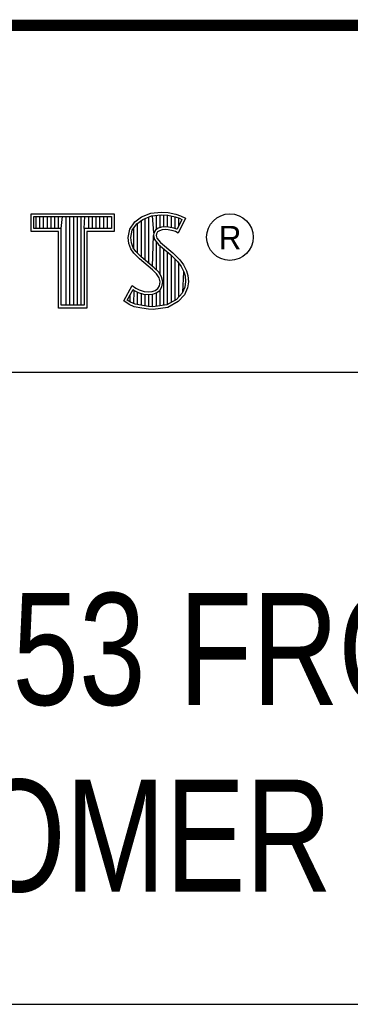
# Model space of a CAD drawing. Header units: inches. Extents: x 0 to 34, y 0 to 22.
# Tile 34 of 41: x 30.452 to 31.043, y 1.25 to 3.01. Entities that reach past the tile are written whole.
import ezdxf

# ---------------------------------------------------------------- set-up
doc = ezdxf.new("R2010")
doc.units = ezdxf.units.IN
doc.header["$LTSCALE"] = 1.87
doc.header["$MEASUREMENT"] = 0
doc.layers.get('0').update_dxf_attribs({"linetype": 'CONTINUOUS'})
doc.styles.get("Standard").update_dxf_attribs({"font": 'txt', "width": 0.8})

msp = doc.modelspace()

# ---------------------------------------------------------------- linework, layer by layer
at = {"color": 2, "linetype": 'CONTINUOUS'}
for p, q in [((28.3793, 3.0003), (33.5093, 3.0003)), ((30.4728, 2.6631), (30.6211, 2.6631)), ((30.4728, 2.6317), (30.4728, 2.6631)), ((30.4776, 2.6583), (30.6162, 2.6583)), ((30.4776, 2.6366), (30.4776, 2.6583)), ((30.4815, 2.6366), (30.4815, 2.6583)), ((30.4882, 2.6366), (30.4882, 2.6583)), ((30.495, 2.6366), (30.495, 2.6583)), ((30.5017, 2.6366), (30.5017, 2.6583)), ((30.5084, 2.6366), (30.5084, 2.6583)), ((30.5151, 2.6366), (30.5151, 2.6583)), ((30.5218, 2.6366), (30.5218, 2.6583)), ((30.5263, 2.6366), (30.5285, 2.6583)), ((30.5352, 2.4996), (30.5352, 2.6583)), ((30.5419, 2.4996), (30.5419, 2.6583)), ((30.5486, 2.4996), (30.5486, 2.6583)), ((30.5554, 2.4996), (30.5554, 2.6583)), ((30.5621, 2.4996), (30.5621, 2.6583)), ((30.5676, 2.6366), (30.5688, 2.6583)), ((30.5755, 2.6366), (30.5755, 2.6583)), ((30.5822, 2.6366), (30.5822, 2.6583)), ((30.5889, 2.6366), (30.5889, 2.6583)), ((30.5956, 2.6366), (30.5956, 2.6583)), ((30.6023, 2.6366), (30.6023, 2.6583)), ((30.609, 2.6366), (30.609, 2.6583)), ((30.6162, 2.6583), (30.6162, 2.6366)), ((30.6211, 2.6631), (30.6211, 2.6317)), ((30.6577, 2.6488), (30.6695, 2.6575)), ((30.6695, 2.6575), (30.6863, 2.6642)), ((30.6719, 2.6532), (30.6875, 2.6594)), ((30.6829, 2.5748), (30.6829, 2.6576)), ((30.6863, 2.6642), (30.7049, 2.6662)), ((30.6875, 2.6594), (30.705, 2.6613)), ((30.6917, 2.629), (30.6896, 2.6596)), ((30.6963, 2.635), (30.6963, 2.6604)), ((30.703, 2.6384), (30.703, 2.6611)), ((30.7049, 2.6662), (30.7173, 2.6653)), ((30.705, 2.6613), (30.7166, 2.6605)), ((30.7097, 2.6396), (30.7097, 2.661)), ((30.7164, 2.6396), (30.7164, 2.6605)), ((30.7166, 2.6605), (30.7296, 2.6577)), ((30.7173, 2.6653), (30.7309, 2.6624)), ((30.7231, 2.6385), (30.7231, 2.6591)), ((30.7296, 2.6577), (30.7375, 2.655)), ((30.7299, 2.6368), (30.7299, 2.6576)), ((30.7309, 2.6624), (30.7393, 2.6595)), ((30.7393, 2.6595), (30.7486, 2.6552)), ((30.6487, 2.6355), (30.6577, 2.6488)), ((30.6533, 2.6336), (30.6612, 2.6454)), ((30.6612, 2.6454), (30.6719, 2.6532)), ((30.6627, 2.5927), (30.6627, 2.6465)), ((30.6695, 2.586), (30.6695, 2.6514)), ((30.6762, 2.5804), (30.6762, 2.6549)), ((30.7117, 2.6398), (30.7056, 2.6392)), ((30.7179, 2.6395), (30.7117, 2.6398)), ((30.742, 2.6529), (30.7333, 2.6355)), ((30.7486, 2.6552), (30.7353, 2.6286)), ((30.7366, 2.642), (30.7366, 2.6553)), ((30.7375, 2.655), (30.742, 2.6529)), ((30.5214, 2.6317), (30.4728, 2.6317)), ((30.5263, 2.6366), (30.4776, 2.6366)), ((30.5214, 2.4947), (30.5214, 2.6317)), ((30.5263, 2.4996), (30.5263, 2.6366)), ((30.6162, 2.6366), (30.5676, 2.6366)), ((30.5676, 2.6366), (30.5676, 2.4996)), ((30.6211, 2.6317), (30.5724, 2.6317)), ((30.5724, 2.6317), (30.5724, 2.4947)), ((30.6458, 2.621), (30.6487, 2.6355)), ((30.6507, 2.6208), (30.6533, 2.6336)), ((30.656, 2.5999), (30.656, 2.6377)), ((30.6896, 2.5692), (30.6912, 2.6242)), ((30.6917, 2.629), (30.6912, 2.6242)), ((30.6912, 2.6242), (30.6928, 2.6171)), ((30.6949, 2.634), (30.6917, 2.629)), ((30.6995, 2.6373), (30.6949, 2.634)), ((30.6965, 2.6274), (30.6962, 2.6245)), ((30.6962, 2.6245), (30.6973, 2.6193)), ((30.6985, 2.6306), (30.6965, 2.6274)), ((30.7017, 2.6329), (30.6985, 2.6306)), ((30.7056, 2.6392), (30.6995, 2.6373)), ((30.7066, 2.6344), (30.7017, 2.6329)), ((30.7118, 2.6349), (30.7066, 2.6344)), ((30.7173, 2.6346), (30.7118, 2.6349)), ((30.726, 2.6329), (30.7173, 2.6346)), ((30.7272, 2.6376), (30.7179, 2.6395)), ((30.7306, 2.6315), (30.726, 2.6329)), ((30.7327, 2.6359), (30.7272, 2.6376)), ((30.7353, 2.6286), (30.7306, 2.6315)), ((30.7333, 2.6355), (30.7327, 2.6359)), ((30.6469, 2.61), (30.6458, 2.621)), ((30.6507, 2.6002), (30.6469, 2.61)), ((30.6517, 2.6112), (30.6507, 2.6208)), ((30.6551, 2.6025), (30.6517, 2.6112)), ((30.6928, 2.6171), (30.6999, 2.6083)), ((30.6963, 2.563), (30.6963, 2.6128)), ((30.6973, 2.6193), (30.7034, 2.6118)), ((30.6999, 2.6083), (30.7224, 2.5896)), ((30.703, 2.5548), (30.703, 2.6058)), ((30.7034, 2.6118), (30.7257, 2.5932)), ((30.6559, 2.5927), (30.6507, 2.6002)), ((30.6597, 2.5958), (30.6551, 2.6025)), ((30.6661, 2.5825), (30.6559, 2.5927)), ((30.6637, 2.5918), (30.6597, 2.5958)), ((30.6694, 2.5861), (30.6637, 2.5918)), ((30.7097, 2.4997), (30.7097, 2.6002)), ((30.7164, 2.5006), (30.7164, 2.5946)), ((30.7224, 2.5896), (30.7283, 2.5837)), ((30.7231, 2.5049), (30.7231, 2.5889)), ((30.7257, 2.5932), (30.7318, 2.5872)), ((30.7318, 2.5872), (30.7379, 2.5808)), ((30.6892, 2.5631), (30.6661, 2.5825)), ((30.6925, 2.5667), (30.6694, 2.5861)), ((30.7283, 2.5837), (30.7342, 2.5776)), ((30.7299, 2.5074), (30.7299, 2.5821)), ((30.7342, 2.5776), (30.7407, 2.5692)), ((30.7366, 2.5148), (30.7366, 2.5745)), ((30.7379, 2.5808), (30.7448, 2.5718)), ((30.7407, 2.5692), (30.7455, 2.5596)), ((30.7448, 2.5718), (30.7501, 2.5614)), ((30.6968, 2.5556), (30.6892, 2.5631)), ((30.7006, 2.5587), (30.6925, 2.5667)), ((30.7011, 2.5487), (30.6968, 2.5556)), ((30.7056, 2.5506), (30.7006, 2.5587)), ((30.7433, 2.5222), (30.7455, 2.5596)), ((30.7455, 2.5596), (30.7478, 2.5521)), ((30.7478, 2.5521), (30.7486, 2.5419)), ((30.7501, 2.5614), (30.7527, 2.553)), ((30.7527, 2.553), (30.7535, 2.5417)), ((30.638, 2.5073), (30.653, 2.535)), ((30.653, 2.535), (30.6594, 2.5304)), ((30.6988, 2.5295), (30.7017, 2.5342)), ((30.7031, 2.5414), (30.7011, 2.5487)), ((30.7017, 2.5342), (30.7031, 2.5414)), ((30.7081, 2.5416), (30.7056, 2.5506)), ((30.7063, 2.5323), (30.7081, 2.5416)), ((30.7486, 2.5419), (30.7471, 2.5321)), ((30.7535, 2.5417), (30.7518, 2.5307)), ((30.6444, 2.5088), (30.6547, 2.5278)), ((30.6493, 2.5054), (30.6493, 2.518)), ((30.6547, 2.5278), (30.6569, 2.5262)), ((30.656, 2.5023), (30.6569, 2.5262)), ((30.6569, 2.5262), (30.6639, 2.5227)), ((30.6594, 2.5304), (30.6658, 2.5272)), ((30.6627, 2.5008), (30.6627, 2.5231)), ((30.6639, 2.5227), (30.6731, 2.5196)), ((30.6658, 2.5272), (30.6742, 2.5243)), ((30.6695, 2.4993), (30.6695, 2.5208)), ((30.6731, 2.5196), (30.6816, 2.5186)), ((30.6742, 2.5243), (30.6817, 2.5235)), ((30.6762, 2.4983), (30.6762, 2.5192)), ((30.6816, 2.5186), (30.6898, 2.5192)), ((30.6817, 2.5235), (30.6887, 2.524)), ((30.6829, 2.4973), (30.6829, 2.5184)), ((30.6887, 2.524), (30.6939, 2.5261)), ((30.6896, 2.497), (30.6896, 2.5192)), ((30.6898, 2.5192), (30.6962, 2.5217)), ((30.6939, 2.5261), (30.6988, 2.5295)), ((30.6962, 2.5217), (30.7024, 2.5261)), ((30.6963, 2.4979), (30.6963, 2.5218)), ((30.7024, 2.5261), (30.7063, 2.5323)), ((30.703, 2.4988), (30.703, 2.5266)), ((30.7421, 2.521), (30.7322, 2.51)), ((30.7463, 2.5183), (30.7353, 2.5061)), ((30.7471, 2.5321), (30.7421, 2.521)), ((30.7518, 2.5307), (30.7463, 2.5183)), ((30.5676, 2.4996), (30.5263, 2.4996)), ((30.6475, 2.5009), (30.638, 2.5073)), ((30.6498, 2.5052), (30.6444, 2.5088)), ((30.6568, 2.4971), (30.6475, 2.5009)), ((30.6582, 2.5018), (30.6498, 2.5052)), ((30.6713, 2.499), (30.6582, 2.5018)), ((30.6824, 2.4974), (30.6713, 2.499)), ((30.7152, 2.5004), (30.6902, 2.4971)), ((30.7322, 2.51), (30.7152, 2.5004)), ((30.7353, 2.5061), (30.7167, 2.4957)), ((30.5724, 2.4947), (30.5214, 2.4947)), ((30.6704, 2.4942), (30.6568, 2.4971)), ((30.682, 2.4925), (30.6704, 2.4942)), ((30.6904, 2.4922), (30.682, 2.4925)), ((30.6902, 2.4971), (30.6824, 2.4974)), ((30.7167, 2.4957), (30.6904, 2.4922)), ((28.7231, 2.38), (33.5, 2.38)), ((28.3793, 1.2503), (33.5093, 1.2503))]:
    msp.add_line(p, q, dxfattribs=at)
at = {"color": 7, "linetype": 'CONTINUOUS', "const_width": 0.02}
msp.add_lwpolyline([(25.58, 3), (33.5, 3)], dxfattribs=at)
at = {"color": 2, "linetype": 'CONTINUOUS'}
msp.add_circle((30.8277, 2.6214), 0.0416, dxfattribs=at)

# ---------------------------------------------------------------- texts
msp.add_text('R', height=0.042, dxfattribs=at).set_placement((30.8076, 2.5994))
at = {"color": 7, "linetype": 'CONTINUOUS', "insert": (30.9443, 1.9853), "char_height": 0.2, "width": 3.36, "attachment_point": 2}
msp.add_mtext('PXIE 4353 FRONT PANEL\\PCUSTOMER DRAWING', dxfattribs=at)

doc.saveas('drawing.dxf')
